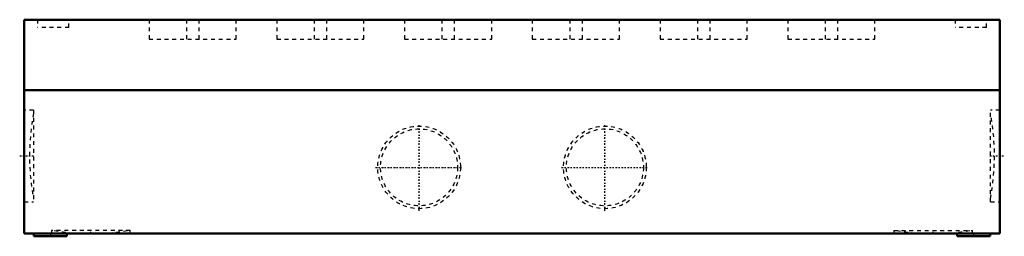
# Model space of a CAD drawing. Header units: millimetres. Extents: x -127 to 127, y -56 to 0.
import ezdxf

# ---------------------------------------------------------------- set-up
doc = ezdxf.new("R2010")
doc.units = ezdxf.units.MM
doc.linetypes.add('Center', pattern=[1.5, 0.45, -0.5, 0.05, -0.5])
doc.linetypes.add('Dashed', pattern=[2, 1, -1])
for name, color, linetype, lineweight in [('AM_0', 7, 'Continuous', 30), ('AM_3', 7, 'Dashed', 5), ('AM_7', 7, 'Center', 5)]:
    doc.layers.add(name, color=color, linetype=linetype, lineweight=lineweight)

msp = doc.modelspace()

# ---------------------------------------------------------------- linework, layer by layer
at = {"layer": 'AM_0', "color": 7, "linetype": 'Continuous', "lineweight": 50}
for p, q in [((-126, 0), (-126, -55.3)), ((126, 0), (-126, 0)), ((126, 0), (126, -55.3)), ((126, -18.25), (-126, -18.25)), ((126, -55.3), (-126, -55.3)), ((-123.5, -55.3), (-123.5, -56)), ((-115, -56), (-115, -55.3)), ((115, -55.3), (115, -56)), ((123.5, -56), (123.5, -55.3)), ((-123.5, -56), (-115, -56)), ((115, -56), (123.5, -56))]:
    msp.add_line(p, q, dxfattribs=at)
at = {"layer": 'AM_3', "color": 6, "linetype": 'Dashed', "lineweight": 25}
for p, q in [((-122.55, 0), (-122.55, -2)), ((-93.75, 0), (-93.75, -5)), ((-84.1, 0), (-84.1, -5)), ((-80.9, 0), (-80.9, -5)), ((-60.75, 0), (-60.75, -5)), ((-51.1, 0), (-51.1, -5)), ((-47.9, 0), (-47.9, -5)), ((-27.75, 0), (-27.75, -5)), ((-18.1, 0), (-18.1, -5)), ((-14.9, 0), (-14.9, -5)), ((5.25, 0), (5.25, -5)), ((14.9, 0), (14.9, -5)), ((18.1, 0), (18.1, -5)), ((38.25, 0), (38.25, -5)), ((47.9, 0), (47.9, -5)), ((51.1, 0), (51.1, -5)), ((71.25, 0), (71.25, -5)), ((80.9, 0), (80.9, -5)), ((84.1, 0), (84.1, -5)), ((114.45, 0), (114.45, -2)), ((-114.45, -2), (-122.55, -2)), ((-114.45, -2), (-114.45, 0)), ((-71.25, -5), (-71.25, 0)), ((-38.25, -5), (-38.25, 0)), ((-5.25, -5), (-5.25, 0)), ((27.75, -5), (27.75, 0)), ((60.75, -5), (60.75, 0)), ((93.75, -5), (93.75, 0)), ((122.55, -2), (114.45, -2)), ((122.55, -2), (122.55, 0)), ((-93.75, -5), (-71.25, -5)), ((-60.75, -5), (-38.25, -5)), ((-27.75, -5), (-5.25, -5)), ((5.25, -5), (27.75, -5)), ((38.25, -5), (60.75, -5)), ((71.25, -5), (93.75, -5)), ((-123.6126, -23.4114), (-126, -23.4114)), ((-123.6126, -23.4114), (-123.6126, -47.0888)), ((126, -23.4114), (123.6126, -23.4114)), ((123.6126, -47.0888), (123.6126, -23.4114)), ((-126, -47.0888), (-123.6126, -47.0888)), ((123.6126, -47.0888), (126, -47.0888)), ((-118.9762, -54.55), (-118.9762, -55.3)), ((-98.6238, -54.55), (-118.9762, -54.55)), ((-98.6238, -55.3), (-98.6238, -54.55)), ((98.6238, -54.55), (98.6238, -55.3)), ((98.6238, -54.55), (118.9762, -54.55)), ((118.9762, -55.3), (118.9762, -54.55))]:
    msp.add_line(p, q, dxfattribs=at)
for centre, radius in [((-24, -38.2), 10.6892), ((24, -38.2), 10.6892), ((-24, -38.2), 9.95492), ((24, -38.2), 9.95492)]:
    msp.add_circle(centre, radius, dxfattribs=at)
for centre, start, end in [((-64.6295, -35.2501), 169.4362911, 190.5637089), ((64.6295, -35.2501), 349.4362911, 10.5637089), ((-108.8, 4.7011), 260.9379452, 279.0620548), ((108.8, 4.7011), 260.9379452, 279.0620548)]:
    msp.add_arc(centre, 60, start, end, dxfattribs=at)
at = {"layer": 'AM_7', "color": 4, "linetype": 'Center', "lineweight": 25}
for p, q in [((-24, -49.42366), (-24, -26.97634)), ((24, -49.42366), (24, -26.97634)), ((-127.16937, -35.2501), (-123.44323, -35.2501)), ((123.44323, -35.2501), (127.16937, -35.2501)), ((-35.22366, -38.2), (-12.77634, -38.2)), ((12.77634, -38.2), (35.22366, -38.2)), ((-119.25, -55.265), (-119.25, -56.035)), ((-108.8, -55.3375), (-108.8, -54.5125)), ((108.8, -55.3375), (108.8, -54.5125)), ((119.25, -55.265), (119.25, -56.035))]:
    msp.add_line(p, q, dxfattribs=at)

doc.saveas('drawing.dxf')
